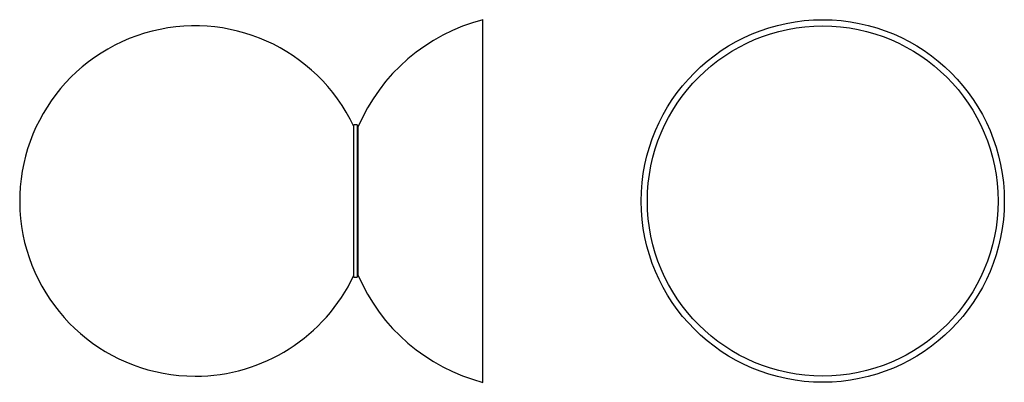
# Model space of a CAD drawing. Header units: millimetres. Extents: x 59 to 340, y 237 to 341.
import ezdxf

# ---------------------------------------------------------------- set-up
doc = ezdxf.new("R2010")
doc.units = ezdxf.units.MM
doc.header["$LTSCALE"] = 2

msp = doc.modelspace()

# ---------------------------------------------------------------- linework, layer by layer
at = {"color": 7, "linetype": 'Continuous', "lineweight": 25}
for p, q in [((191.34, 237.27), (191.34, 340.8)), ((155.54, 310.78), (154.54, 310.78)), ((154.54, 289.03), (154.54, 310.78)), ((155.54, 310.78), (155.54, 267.28)), ((155.68, 310.1), (155.68, 267.97)), ((154.54, 267.28), (154.54, 289.03)), ((154.54, 267.28), (155.54, 267.28))]:
    msp.add_line(p, q, dxfattribs=at)
for radius in [51.76, 50]:
    msp.add_circle((288.23, 289.03), radius, dxfattribs=at)
for centre, radius, start, end in [((204.86, 289.03), 53.5, 104.6323, 156.8103), ((109.28, 289.03), 50, 25.1507, 270), ((157.24, 309.43), 1.7, 156.8103, 180), ((109.28, 289.03), 50, 270, 334.8493), ((157.24, 268.64), 1.7, 180, 203.1897), ((204.86, 289.03), 53.5, 203.1897, 255.3677)]:
    msp.add_arc(centre, radius, start, end, dxfattribs=at)

doc.saveas('drawing.dxf')
